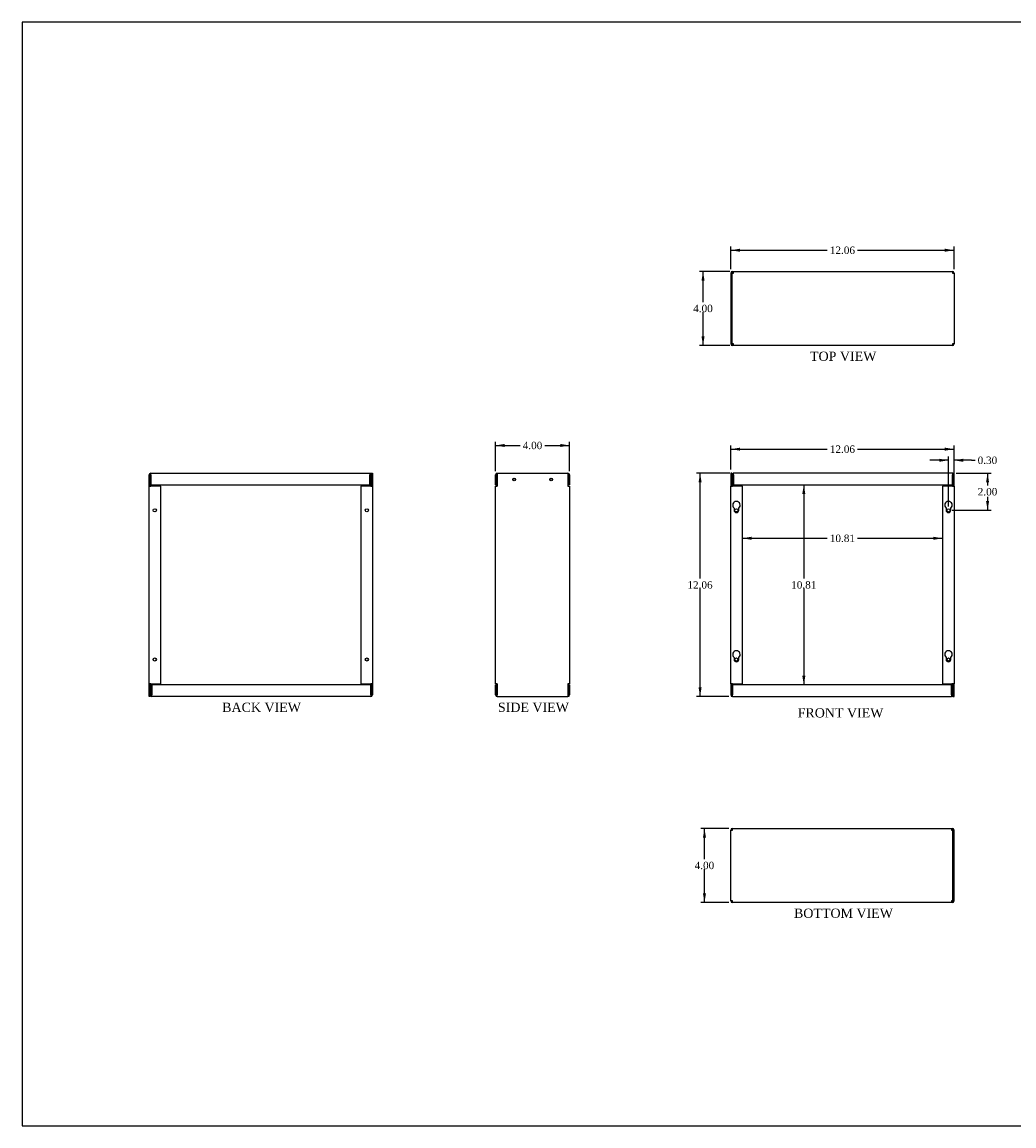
# Model space of a CAD drawing. Header units: inches. Extents: x 0.2 to 89.8, y -0.5 to 59.8.
# Tile 1 of 3: x 0.2 to 53.8, y 0.2 to 59.8. Entities that reach past the tile are written whole.
import ezdxf
from ezdxf.enums import TextEntityAlignment as Align

# ---------------------------------------------------------------- set-up
doc = ezdxf.new("R2010")
doc.units = ezdxf.units.IN
doc.header["$MEASUREMENT"] = 0
for name, color, linetype in [('COM71343-4', 7, 'Continuous'), ('COM71367-4', 7, 'Continuous'), ('Default', 7, 'Continuous')]:
    doc.layers.add(name, color=color, linetype=linetype)
doc.styles.add('SEACAD_Times_New_Roman', font='times.ttf')
doc.dimstyles.new('HAMMOND_(STH_-_66x44)', dxfattribs={"dimtxt": 0.4, "dimasz": 0.5, "dimexe": 0.2, "dimexo": 0.2, "dimgap": 0.1, "dimtad": 0, "dimtih": 1, "dimtoh": 1, "dimzin": 0, "dimdsep": 46, "dimtxsty": 'SEACAD_Times_New_Roman', "dimblk1": '_SE_FILLED', "dimblk2": '_SE_FILLED', "dimsah": 1, "dimcen": 0.2, "dimadec": 0, "dimazin": 0, "dimtfac": 0.8, "dimtofl": 0, "dimtmove": 0, "dimatfit": 3, "dimfxl": 1, "dimtolj": 1, "dimtzin": 0, "dimarcsym": 0})

# ---------------------------------------------------------------- blocks, each defined once
blk = doc.blocks.new('SE2')
at = {"layer": 'COM71343-4', "color": 7, "linetype": 'Continuous'}
for p, q in [((38.602, 35.415), (38.545, 35.415)), ((38.545, 35.415), (38.545, 34.719)), ((38.602, 35.415), (38.602, 34.719)), ((38.545, 24.048), (38.545, 34.719)), ((38.545, 34.719), (38.631, 34.719)), ((39.17, 34.719), (38.631, 34.719)), ((39.17, 24.048), (39.17, 34.719)), ((38.722, 33.527), (38.722, 33.415)), ((38.972, 33.415), (38.972, 33.527)), ((38.722, 25.464), (38.722, 25.352)), ((38.972, 25.352), (38.972, 25.464)), ((38.545, 24.048), (38.545, 23.438)), ((38.631, 24.048), (38.545, 24.048)), ((38.602, 24.048), (38.602, 23.438)), ((38.631, 24.048), (39.17, 24.048)), ((38.631, 23.977), (38.631, 23.438)), ((50.465, 23.977), (38.631, 23.977)), ((50.465, 23.438), (50.465, 23.977)), ((50.551, 24.034), (50.494, 24.034)), ((50.494, 24.034), (50.494, 23.438)), ((50.551, 24.034), (50.551, 23.438)), ((38.631, 23.352), (38.631, 23.438)), ((38.631, 23.352), (50.465, 23.352)), ((50.465, 23.438), (50.465, 23.352))]:
    blk.add_line(p, q, dxfattribs=at)
for centre in [(38.847, 33.415), (38.847, 25.352)]:
    blk.add_circle(centre, 0.085, dxfattribs=at)
for centre, radius, start, end in [((38.847, 33.687), 0.203, 308.00742, 231.99258), ((38.847, 33.415), 0.125, 180, 0), ((38.847, 25.624), 0.203, 308.00742, 231.99258), ((38.847, 25.352), 0.125, 180, 0), ((38.631, 23.438), 0.086, 180, 270), ((38.631, 23.438), 0.029, 180, 270), ((50.465, 23.438), 0.086, 270, 0), ((50.465, 23.438), 0.029, 270, 0)]:
    blk.add_arc(centre, radius, start, end, dxfattribs=at)
at = {"layer": 'COM71367-4', "color": 7, "linetype": 'Continuous'}
for p, q in [((38.602, 34.733), (38.602, 35.329)), ((38.659, 34.733), (38.659, 35.329)), ((50.522, 35.415), (38.688, 35.415)), ((38.688, 35.329), (38.688, 35.415)), ((38.688, 35.329), (38.688, 34.79)), ((50.522, 35.415), (50.522, 35.329)), ((50.522, 34.79), (50.522, 35.329)), ((50.551, 34.719), (50.551, 35.329)), ((50.608, 34.719), (50.608, 35.329)), ((38.602, 34.733), (38.659, 34.733)), ((38.688, 34.79), (50.522, 34.79)), ((50.522, 34.719), (49.983, 34.719)), ((49.983, 34.719), (49.983, 24.048)), ((50.522, 34.719), (50.608, 34.719)), ((50.608, 34.719), (50.608, 24.048)), ((50.181, 33.527), (50.181, 33.415)), ((50.431, 33.415), (50.431, 33.527)), ((50.181, 25.464), (50.181, 25.352)), ((50.431, 25.352), (50.431, 25.464)), ((49.983, 24.048), (50.522, 24.048)), ((50.608, 24.048), (50.522, 24.048)), ((50.551, 23.352), (50.551, 24.048)), ((50.608, 23.352), (50.608, 24.048)), ((50.551, 23.352), (50.608, 23.352))]:
    blk.add_line(p, q, dxfattribs=at)
for centre in [(50.306, 33.415), (50.306, 25.352)]:
    blk.add_circle(centre, 0.085, dxfattribs=at)
for centre, radius, start, end in [((38.688, 35.329), 0.086, 90, 180), ((38.688, 35.329), 0.029, 90, 180), ((50.522, 35.329), 0.086, 0, 90), ((50.522, 35.329), 0.029, 0, 90), ((50.306, 33.687), 0.203, 308.00742, 231.99258), ((50.306, 33.415), 0.125, 180, 0), ((50.306, 25.624), 0.203, 308.00742, 231.99258), ((50.306, 25.352), 0.125, 180, 0)]:
    blk.add_arc(centre, radius, start, end, dxfattribs=at)
blk = doc.blocks.new('SE4')
at = {"layer": 'COM71343-4', "color": 7, "linetype": 'Continuous'}
for p, q in [((25.914, 35.415), (29.742, 35.415)), ((25.914, 35.415), (25.914, 34.719)), ((29.742, 35.415), (29.742, 34.719)), ((25.828, 34.719), (25.914, 34.719)), ((25.828, 24.048), (25.828, 34.719)), ((29.742, 34.719), (29.828, 34.719)), ((29.828, 34.719), (29.828, 24.048)), ((25.914, 24.048), (25.828, 24.048)), ((25.828, 23.977), (25.885, 23.977)), ((25.828, 23.438), (25.828, 23.977)), ((25.885, 23.438), (25.885, 23.977)), ((25.914, 24.048), (25.914, 23.438)), ((29.742, 24.048), (29.742, 23.438)), ((29.828, 24.048), (29.742, 24.048)), ((29.828, 23.977), (29.771, 23.977)), ((29.771, 23.977), (29.771, 23.438)), ((29.828, 23.977), (29.828, 23.438)), ((25.914, 23.352), (25.914, 23.438)), ((25.914, 23.352), (29.742, 23.352)), ((29.742, 23.438), (29.742, 23.352))]:
    blk.add_line(p, q, dxfattribs=at)
for centre in [(26.828, 35.074), (28.828, 35.074)]:
    blk.add_circle(centre, 0.0725, dxfattribs=at)
for centre, radius, start, end in [((25.914, 23.438), 0.086, 180, 270), ((25.914, 23.438), 0.029, 180, 270), ((29.742, 23.438), 0.086, 270, 360), ((29.742, 23.438), 0.029, 270, 0)]:
    blk.add_arc(centre, radius, start, end, dxfattribs=at)
at = {"layer": 'COM71367-4', "color": 7, "linetype": 'Continuous'}
for p, q in [((25.828, 34.79), (25.828, 35.329)), ((25.885, 34.79), (25.885, 35.329)), ((29.771, 35.329), (29.771, 34.79)), ((29.828, 35.329), (29.828, 34.79)), ((25.828, 34.79), (25.885, 34.79)), ((29.828, 34.79), (29.771, 34.79))]:
    blk.add_line(p, q, dxfattribs=at)
for centre in [(26.828, 35.074), (28.828, 35.074)]:
    blk.add_circle(centre, 0.0655, dxfattribs=at)
for centre, radius, start, end in [((25.914, 35.329), 0.086, 90, 180), ((25.914, 35.329), 0.029, 90, 180), ((29.742, 35.329), 0.086, 0, 90), ((29.742, 35.329), 0.029, 0, 90)]:
    blk.add_arc(centre, radius, start, end, dxfattribs=at)
blk = doc.blocks.new('SE5')
at = {"layer": 'COM71343-4', "color": 7, "linetype": 'Continuous'}
for p, q in [((38.602, 46.228), (38.545, 46.228)), ((38.545, 46.228), (38.545, 42.4)), ((38.602, 46.228), (38.602, 42.4)), ((38.631, 46.314), (38.688, 46.314)), ((38.631, 46.257), (38.688, 46.257)), ((38.631, 46.257), (38.631, 46.228)), ((38.602, 42.4), (38.545, 42.4)), ((38.631, 42.4), (38.631, 42.371)), ((38.688, 42.371), (38.631, 42.371)), ((38.688, 42.314), (38.631, 42.314))]:
    blk.add_line(p, q, dxfattribs=at)
for centre, radius, start, end in [((38.631, 46.228), 0.086, 90, 180), ((38.631, 46.228), 0.029, 90, 180), ((38.631, 42.4), 0.086, 180, 270), ((38.631, 42.4), 0.029, 180, 270)]:
    blk.add_arc(centre, radius, start, end, dxfattribs=at)
at = {"layer": 'COM71367-4', "color": 7, "linetype": 'Continuous'}
for p, q in [((38.602, 46.228), (38.688, 46.228)), ((38.688, 46.228), (38.688, 46.314)), ((38.688, 46.314), (50.522, 46.314)), ((50.522, 46.314), (50.522, 46.228)), ((50.522, 46.228), (50.608, 46.228)), ((50.608, 46.228), (50.608, 42.4)), ((38.688, 42.4), (38.602, 42.4)), ((38.688, 42.314), (38.688, 42.4)), ((50.608, 42.4), (50.522, 42.4)), ((50.522, 42.4), (50.522, 42.314)), ((50.522, 42.314), (38.688, 42.314))]:
    blk.add_line(p, q, dxfattribs=at)
for centre, radius, start, end in [((50.522, 46.228), 0.086, 0, 90), ((50.522, 46.228), 0.029, 0, 90), ((50.522, 42.4), 0.086, 270, 0), ((50.522, 42.4), 0.029, 270, 0)]:
    blk.add_arc(centre, radius, start, end, dxfattribs=at)
blk = doc.blocks.new('SE6')
at = {"layer": 'COM71343-4', "color": 7, "linetype": 'Continuous'}
for p, q in [((38.545, 16.144), (38.631, 16.144)), ((38.545, 12.316), (38.545, 16.144)), ((38.631, 16.144), (38.631, 16.23)), ((38.631, 16.23), (50.465, 16.23)), ((50.465, 16.23), (50.465, 16.144)), ((50.465, 16.144), (50.551, 16.144)), ((38.631, 12.316), (38.545, 12.316)), ((38.631, 12.23), (38.631, 12.316)), ((50.465, 12.23), (38.631, 12.23)), ((50.551, 12.316), (50.465, 12.316)), ((50.465, 12.316), (50.465, 12.23))]:
    blk.add_line(p, q, dxfattribs=at)
for centre, radius, start, end in [((38.631, 16.144), 0.086, 90, 180), ((38.631, 16.144), 0.029, 90, 180), ((38.631, 12.316), 0.086, 180, 270), ((38.631, 12.316), 0.029, 180, 270)]:
    blk.add_arc(centre, radius, start, end, dxfattribs=at)
at = {"layer": 'COM71367-4', "color": 7, "linetype": 'Continuous'}
for p, q in [((50.465, 16.23), (50.522, 16.23)), ((50.465, 16.173), (50.522, 16.173)), ((50.522, 16.144), (50.522, 16.173)), ((50.551, 16.144), (50.608, 16.144)), ((50.551, 12.316), (50.551, 16.144)), ((50.608, 12.316), (50.608, 16.144)), ((50.522, 12.287), (50.465, 12.287)), ((50.522, 12.23), (50.465, 12.23)), ((50.522, 12.287), (50.522, 12.316)), ((50.551, 12.316), (50.608, 12.316))]:
    blk.add_line(p, q, dxfattribs=at)
for centre, radius, start, end in [((50.522, 16.144), 0.086, 0, 90), ((50.522, 16.144), 0.029, 0, 90), ((50.522, 12.316), 0.086, 270, 0), ((50.522, 12.316), 0.029, 270, 0)]:
    blk.add_arc(centre, radius, start, end, dxfattribs=at)
blk = doc.blocks.new('SE7')
at = {"layer": 'COM71343-4', "color": 7, "linetype": 'Continuous'}
for p, q in [((19.114, 35.415), (19.171, 35.415)), ((19.114, 35.415), (19.114, 34.719)), ((19.171, 35.415), (19.171, 34.719)), ((19.085, 34.719), (18.546, 34.719)), ((18.546, 34.719), (18.546, 24.048)), ((19.085, 34.719), (19.171, 34.719)), ((19.171, 34.719), (19.171, 24.048)), ((7.165, 24.034), (7.222, 24.034)), ((7.165, 23.438), (7.165, 24.034)), ((7.222, 23.438), (7.222, 24.034)), ((7.251, 23.977), (7.251, 23.438)), ((19.085, 23.977), (7.251, 23.977)), ((18.546, 24.048), (19.085, 24.048)), ((19.171, 24.048), (19.085, 24.048)), ((19.085, 23.438), (19.085, 23.977)), ((19.114, 24.048), (19.114, 23.438)), ((19.171, 24.048), (19.171, 23.438)), ((7.251, 23.352), (7.251, 23.438)), ((19.085, 23.352), (7.251, 23.352)), ((19.085, 23.438), (19.085, 23.352))]:
    blk.add_line(p, q, dxfattribs=at)
for centre in [(18.869, 33.415), (18.869, 25.352)]:
    blk.add_circle(centre, 0.085, dxfattribs=at)
for centre, radius, start, end in [((7.251, 23.438), 0.086, 180, 270), ((7.251, 23.438), 0.029, 180, 270), ((19.085, 23.438), 0.086, 270, 0), ((19.085, 23.438), 0.029, 270, 0)]:
    blk.add_arc(centre, radius, start, end, dxfattribs=at)
at = {"layer": 'COM71367-4', "color": 7, "linetype": 'Continuous'}
for p, q in [((7.108, 34.719), (7.108, 35.329)), ((7.165, 34.719), (7.165, 35.329)), ((7.194, 35.415), (19.028, 35.415)), ((7.194, 35.329), (7.194, 35.415)), ((7.194, 35.329), (7.194, 34.79)), ((19.028, 35.415), (19.028, 35.329)), ((19.028, 34.79), (19.028, 35.329)), ((19.057, 35.329), (19.057, 34.733)), ((19.114, 35.329), (19.114, 34.733)), ((7.108, 24.048), (7.108, 34.719)), ((7.108, 34.719), (7.194, 34.719)), ((7.194, 34.79), (19.028, 34.79)), ((7.733, 34.719), (7.194, 34.719)), ((7.733, 24.048), (7.733, 34.719)), ((19.114, 34.733), (19.057, 34.733)), ((7.108, 23.352), (7.108, 24.048)), ((7.194, 24.048), (7.108, 24.048)), ((7.165, 23.352), (7.165, 24.048)), ((7.194, 24.048), (7.733, 24.048)), ((7.165, 23.352), (7.108, 23.352))]:
    blk.add_line(p, q, dxfattribs=at)
for centre in [(7.41, 33.415), (7.41, 25.352)]:
    blk.add_circle(centre, 0.085, dxfattribs=at)
for centre, radius, start, end in [((7.194, 35.329), 0.086, 90, 180), ((7.194, 35.329), 0.029, 90, 180), ((19.028, 35.329), 0.086, 0, 90), ((19.028, 35.329), 0.029, 0, 90)]:
    blk.add_arc(centre, radius, start, end, dxfattribs=at)
blk = doc.blocks.new('DMBLK144')
at = {"layer": 'Default', "linetype": 'Continuous', "transparency": 16777216}
for points in [[(36.798, 34.915), (36.965, 34.915), (36.882, 35.415)], [(36.798, 23.852), (36.882, 23.352), (36.965, 23.852)]]:
    blk.add_hatch(color=7, dxfattribs=at).paths.add_polyline_path(points)
at = {"layer": 'Default', "color": 7, "linetype": 'Continuous', "transparency": 16777216}
for p, q in [((38.488, 35.415), (36.682, 35.415)), ((36.882, 29.724), (36.882, 35.415)), ((36.882, 23.352), (36.882, 29.184)), ((38.431, 23.352), (36.682, 23.352))]:
    blk.add_line(p, q, dxfattribs=at)
at = {"layer": 'Default', "color": 7, "linetype": 'Continuous', "transparency": 16777216, "style": 'SEACAD_Times_New_Roman'}
blk.add_text('12.06', height=0.4, dxfattribs=at).set_placement((36.199, 29.584), align=Align.TOP_LEFT)
blk = doc.blocks.new('_SE_FILLED')
at = {"color": 0}
blk.add_line((0, 0), (-1, 0), dxfattribs=at)
blk.add_solid([(0, 0), (-1, -0.1665), (-1, 0.1665), (0, 0)], dxfattribs=at)
blk = doc.blocks.new('DMBLK145')
at = {"layer": 'Default', "linetype": 'Continuous', "transparency": 16777216}
for points in [[(26.328, 36.997), (25.828, 36.914), (26.328, 36.831)], [(29.328, 36.997), (29.328, 36.831), (29.828, 36.914)]]:
    blk.add_hatch(color=7, dxfattribs=at).paths.add_polyline_path(points)
at = {"layer": 'Default', "color": 7, "linetype": 'Continuous', "transparency": 16777216}
for p, q in [((25.828, 35.529), (25.828, 37.114)), ((29.828, 35.529), (29.828, 37.114)), ((25.828, 36.914), (27.157, 36.914)), ((28.499, 36.914), (29.828, 36.914))]:
    blk.add_line(p, q, dxfattribs=at)
at = {"layer": 'Default', "color": 7, "linetype": 'Continuous', "transparency": 16777216, "style": 'SEACAD_Times_New_Roman'}
blk.add_text('4.00', height=0.4, dxfattribs=at).set_placement((27.297, 37.114), align=Align.TOP_LEFT)
blk = doc.blocks.new('DMBLK146')
at = {"layer": 'Default', "linetype": 'Continuous', "transparency": 16777216}
for points in [[(39.045, 36.797), (38.545, 36.714), (39.045, 36.631)], [(50.108, 36.797), (50.108, 36.631), (50.608, 36.714)]]:
    blk.add_hatch(color=7, dxfattribs=at).paths.add_polyline_path(points)
at = {"layer": 'Default', "color": 7, "linetype": 'Continuous', "transparency": 16777216}
for p, q in [((38.545, 35.615), (38.545, 36.914)), ((38.545, 36.714), (43.754, 36.714)), ((45.399, 36.714), (50.608, 36.714)), ((50.608, 35.529), (50.608, 36.914))]:
    blk.add_line(p, q, dxfattribs=at)
at = {"layer": 'Default', "color": 7, "linetype": 'Continuous', "transparency": 16777216, "style": 'SEACAD_Times_New_Roman'}
blk.add_text('12.06', height=0.4, dxfattribs=at).set_placement((43.894, 36.914), align=Align.TOP_LEFT)
blk = doc.blocks.new('DMBLK148')
at = {"layer": 'Default', "linetype": 'Continuous', "transparency": 16777216}
for points in [[(52.503, 34.915), (52.42, 35.415), (52.337, 34.915)], [(52.503, 33.915), (52.337, 33.915), (52.42, 33.415)]]:
    blk.add_hatch(color=7, dxfattribs=at).paths.add_polyline_path(points)
at = {"layer": 'Default', "color": 7, "linetype": 'Continuous', "transparency": 16777216}
for p, q in [((50.722, 35.415), (52.62, 35.415)), ((52.42, 35.415), (52.42, 34.755)), ((52.42, 34.146), (52.42, 33.415)), ((50.506, 33.415), (52.62, 33.415))]:
    blk.add_line(p, q, dxfattribs=at)
at = {"layer": 'Default', "color": 7, "linetype": 'Continuous', "transparency": 16777216, "style": 'SEACAD_Times_New_Roman'}
blk.add_text('2.00', height=0.4, dxfattribs=at).set_placement((51.889, 34.615), align=Align.TOP_LEFT)
blk = doc.blocks.new('DMBLK149')
at = {"layer": 'Default', "linetype": 'Continuous', "transparency": 16777216}
for points in [[(49.806, 36.197), (49.806, 36.031), (50.306, 36.114)], [(51.108, 36.197), (50.608, 36.114), (51.108, 36.031)]]:
    blk.add_hatch(color=7, dxfattribs=at).paths.add_polyline_path(points)
at = {"layer": 'Default', "color": 7, "linetype": 'Continuous', "transparency": 16777216}
for p, q in [((50.306, 36.114), (49.306, 36.114)), ((50.306, 33.615), (50.306, 36.314)), ((50.608, 34.919), (50.608, 36.314)), ((51.545, 36.114), (50.608, 36.114)), ((51.545, 36.114), (51.745, 36.114))]:
    blk.add_line(p, q, dxfattribs=at)
at = {"layer": 'Default', "color": 7, "linetype": 'Continuous', "transparency": 16777216, "style": 'SEACAD_Times_New_Roman'}
blk.add_text('0.30', height=0.4, dxfattribs=at).set_placement((51.885, 36.314), align=Align.TOP_LEFT)
blk = doc.blocks.new('DMBLK150')
at = {"layer": 'Default', "linetype": 'Continuous', "transparency": 16777216}
for points in [[(36.959, 45.814), (37.125, 45.814), (37.042, 46.314)], [(36.959, 42.814), (37.042, 42.314), (37.125, 42.814)]]:
    blk.add_hatch(color=7, dxfattribs=at).paths.add_polyline_path(points)
at = {"layer": 'Default', "color": 7, "linetype": 'Continuous', "transparency": 16777216}
for p, q in [((38.488, 46.314), (36.842, 46.314)), ((37.042, 44.654), (37.042, 46.314)), ((37.042, 42.314), (37.042, 44.114)), ((38.488, 42.314), (36.842, 42.314))]:
    blk.add_line(p, q, dxfattribs=at)
at = {"layer": 'Default', "color": 7, "linetype": 'Continuous', "transparency": 16777216, "style": 'SEACAD_Times_New_Roman'}
blk.add_text('4.00', height=0.4, dxfattribs=at).set_placement((36.511, 44.514), align=Align.TOP_LEFT)
blk = doc.blocks.new('DMBLK151')
at = {"layer": 'Default', "linetype": 'Continuous', "transparency": 16777216}
for points in [[(39.045, 47.541), (38.545, 47.458), (39.045, 47.375)], [(50.108, 47.541), (50.108, 47.375), (50.608, 47.458)]]:
    blk.add_hatch(color=7, dxfattribs=at).paths.add_polyline_path(points)
at = {"layer": 'Default', "color": 7, "linetype": 'Continuous', "transparency": 16777216}
for p, q in [((38.545, 46.428), (38.545, 47.658)), ((38.545, 47.458), (43.754, 47.458)), ((45.399, 47.458), (50.608, 47.458)), ((50.608, 46.428), (50.608, 47.658))]:
    blk.add_line(p, q, dxfattribs=at)
at = {"layer": 'Default', "color": 7, "linetype": 'Continuous', "transparency": 16777216, "style": 'SEACAD_Times_New_Roman'}
blk.add_text('12.06', height=0.4, dxfattribs=at).set_placement((43.894, 47.658), align=Align.TOP_LEFT)
blk = doc.blocks.new('DMBLK152')
at = {"layer": 'Default', "linetype": 'Continuous', "transparency": 16777216}
for points in [[(37.037, 15.73), (37.203, 15.73), (37.12, 16.23)], [(37.037, 12.73), (37.12, 12.23), (37.203, 12.73)]]:
    blk.add_hatch(color=7, dxfattribs=at).paths.add_polyline_path(points)
at = {"layer": 'Default', "color": 7, "linetype": 'Continuous', "transparency": 16777216}
for p, q in [((38.431, 16.23), (36.92, 16.23)), ((37.12, 14.57), (37.12, 16.23)), ((37.12, 12.23), (37.12, 14.03)), ((38.431, 12.23), (36.92, 12.23))]:
    blk.add_line(p, q, dxfattribs=at)
at = {"layer": 'Default', "color": 7, "linetype": 'Continuous', "transparency": 16777216, "style": 'SEACAD_Times_New_Roman'}
blk.add_text('4.00', height=0.4, dxfattribs=at).set_placement((36.589, 14.43), align=Align.TOP_LEFT)
blk = doc.blocks.new('DMBLK153')
at = {"layer": 'Default', "linetype": 'Continuous', "transparency": 16777216}
for points in [[(39.67, 31.817), (39.67, 31.984), (39.17, 31.9)], [(49.483, 31.817), (49.983, 31.9), (49.483, 31.984)]]:
    blk.add_hatch(color=7, dxfattribs=at).paths.add_polyline_path(points)
at = {"layer": 'Default', "color": 7, "linetype": 'Continuous', "transparency": 16777216}
for p, q in [((39.17, 31.9), (43.754, 31.9)), ((45.399, 31.9), (49.983, 31.9))]:
    blk.add_line(p, q, dxfattribs=at)
at = {"layer": 'Default', "color": 7, "linetype": 'Continuous', "transparency": 16777216, "style": 'SEACAD_Times_New_Roman'}
blk.add_text('10.81', height=0.4, dxfattribs=at).set_placement((43.894, 32.1), align=Align.TOP_LEFT)
blk = doc.blocks.new('DMBLK154')
at = {"layer": 'Default', "linetype": 'Continuous', "transparency": 16777216}
for points in [[(42.572, 34.29), (42.489, 34.79), (42.405, 34.29)], [(42.572, 24.477), (42.405, 24.477), (42.489, 23.977)]]:
    blk.add_hatch(color=7, dxfattribs=at).paths.add_polyline_path(points)
at = {"layer": 'Default', "color": 7, "linetype": 'Continuous', "transparency": 16777216}
for p, q in [((42.489, 34.79), (42.489, 29.724)), ((42.489, 29.184), (42.489, 23.977))]:
    blk.add_line(p, q, dxfattribs=at)
at = {"layer": 'Default', "color": 7, "linetype": 'Continuous', "transparency": 16777216, "style": 'SEACAD_Times_New_Roman'}
blk.add_text('10.81', height=0.4, dxfattribs=at).set_placement((41.806, 29.584), align=Align.TOP_LEFT)
blk = doc.blocks.new('BORDER')
at = {"layer": 'Default', "color": 7, "linetype": 'Continuous'}
for p, q in [((0, 27.86), (-41.86, 27.86)), ((-41.86, 27.86), (-41.86, 0)), ((-41.86, 0), (0, 0))]:
    blk.add_line(p, q, dxfattribs=at)

msp = doc.modelspace()

# ---------------------------------------------------------------- block references
at = {"layer": 'Default', "color": 7, "xscale": 2.14, "yscale": 2.14, "zscale": 2.14}
msp.add_blockref('BORDER', (89.818, 0.161), dxfattribs=at)
at = {"layer": 'Default'}
for name in ['SE5', 'SE7', 'SE4', 'SE2', 'SE6']:
    msp.add_blockref(name, (0, 0), dxfattribs=at)

# ---------------------------------------------------------------- texts
at = {"layer": 'Default', "color": 7, "linetype": 'Continuous', "style": 'SEACAD_Times_New_Roman'}
for s, p in [('TOP VIEW', (42.823, 41.984)), ('BACK VIEW', (11.054, 23.022)), ('SIDE VIEW', (25.956, 23.022)), ('FRONT VIEW', (42.156, 22.723)), ('BOTTOM VIEW', (41.958, 11.9))]:
    msp.add_text(s, height=0.5, dxfattribs=at).set_placement(p, align=Align.TOP_LEFT)

# ---------------------------------------------------------------- dimensions: what is measured, and where the dimension line sits
at = {"layer": 'Default', "color": 7, "linetype": 'Continuous'}
for base, p1, p2, angle, picture, middle, dimtype in [((38.545, 47.458), (38.545, 46.228), (50.608, 46.228), 0, 'DMBLK151', (44.576, 47.458), 161), ((37.042, 42.314), (38.688, 42.314), (38.688, 46.314), 90, 'DMBLK150', (37.042, 44.314), 161), ((25.828, 36.914), (25.828, 35.329), (29.828, 35.329), 0, 'DMBLK145', (27.828, 36.914), 161), ((36.882, 23.352), (38.631, 23.352), (38.688, 35.415), 89.72926, 'DMBLK144', (36.882, 29.384), 161), ((52.42, 33.415), (50.522, 35.415), (50.306, 33.415), 90, 'DMBLK148', (52.42, 34.415), 160), ((42.489, 23.977), (38.688, 34.79), (38.631, 23.977), 90, 'DMBLK154', (42.489, 29.384), 160), ((39.17, 31.9), (39.17, 34.719), (49.983, 34.719), 0, 'DMBLK153', (44.576, 31.9), 161), ((37.12, 12.23), (38.631, 12.23), (38.631, 16.23), 90, 'DMBLK152', (37.12, 14.23), 161)]:
    dim = msp.add_linear_dim(base=base, p1=p1, p2=p2, angle=angle, text='\\A1;<>', dimstyle='HAMMOND_(STH_-_66x44)', dxfattribs=at)
    dim.commit()
    dim.dimension.update_dxf_attribs({"geometry": picture, "text_midpoint": middle, "dimtype": dimtype})
dim = msp.add_linear_dim(base=(50.608, 36.714), p1=(38.545, 35.415), p2=(50.608, 35.329), text='\\A1;<>', dimstyle='HAMMOND_(STH_-_66x44)', dxfattribs=at)
dim.commit()
dim.dimension.update_dxf_attribs({"geometry": 'DMBLK146', "text_midpoint": (44.576, 36.714), "dimtype": 160})
dim = msp.add_linear_dim(base=(50.306, 36.114), p1=(50.608, 34.719), p2=(50.306, 33.415), text='\\A1;<>', dimstyle='HAMMOND_(STH_-_66x44)', override={"dimtmove": 1}, dxfattribs=at)
dim.commit()
dim.dimension.update_dxf_attribs({"geometry": 'DMBLK149', "text_midpoint": (51.745, 36.114), "dimtype": 160})

doc.saveas('drawing.dxf')
